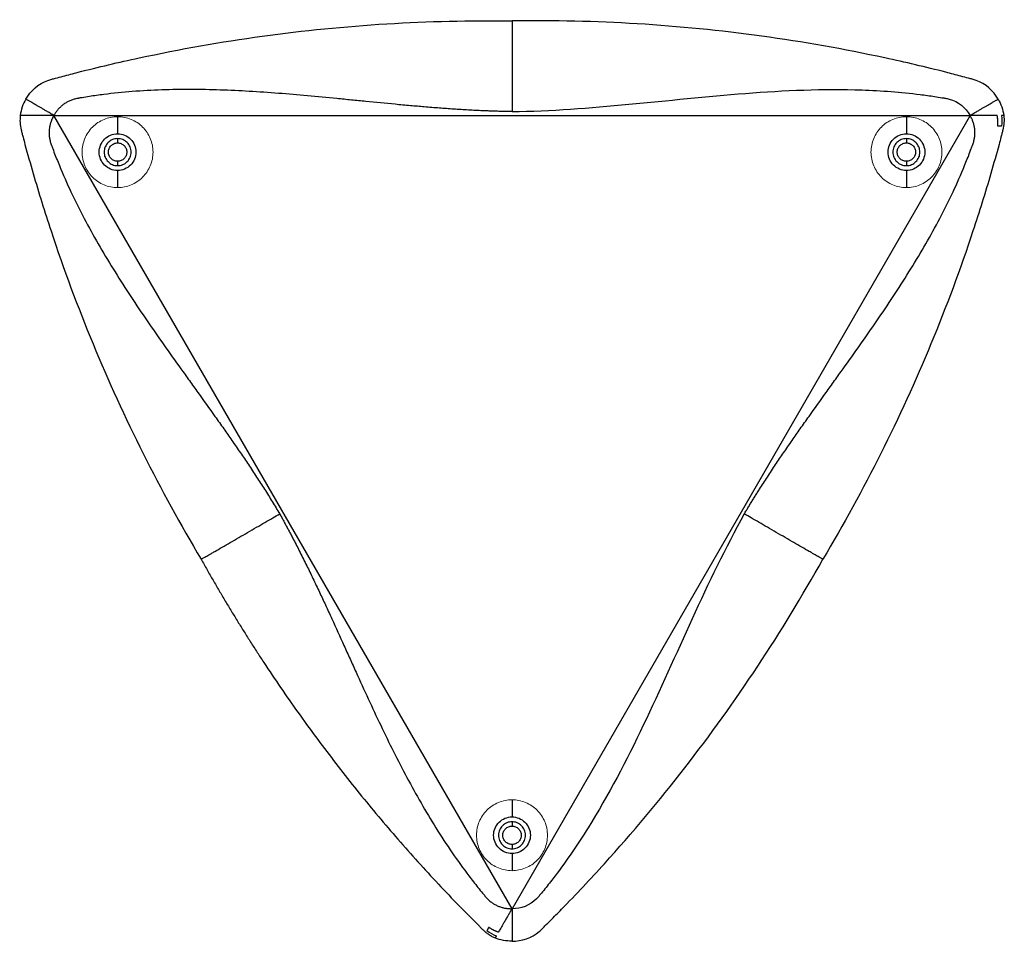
# Paper-space layout '_Bottom' of a CAD drawing. Header units: millimetres. Extents: x -284 to 172, y -348 to 79.
import ezdxf

# ---------------------------------------------------------------- set-up
doc = ezdxf.new("R2010")
doc.units = ezdxf.units.MM

psp = doc.layouts.new('_Bottom')

# ---------------------------------------------------------------- linework, layer by layer
at = {"color": 7, "linetype": 'Continuous', "lineweight": 25}
for p, q in [((-56.19, -332.84), (-268.19, 34.36)), ((-268.19, 34.36), (155.81, 34.36)), ((-238.75, 33.76), (-238.75, 25.86)), ((155.81, 34.36), (-56.19, -332.84)), ((126.36, 33.76), (126.36, 25.86)), ((-238.75, 8.86), (-238.75, 0.96)), ((126.36, 8.86), (126.36, 0.96)), ((-56.19, -282.44), (-56.19, -290.34)), ((-56.19, -307.34), (-56.19, -315.24))]:
    psp.add_line(p, q, dxfattribs=at)
for points, knots in [([(-281.18, 41.86), (-279, 45.81), (-275.23, 49.17), (-270.4, 50.75), (-269.83, 50.93), (-269.53, 51.01), (-268.66, 51.24), (-266.91, 51.72), (-262.83, 52.81), (-249.97, 56.17), (-219.42, 63.36), (-152.87, 75.09), (-94.92, 78.65), (-56.19, 78.09)], [0, 0, 0, 0, 0.0625, 0.066406, 0.066406, 0.070312, 0.070312, 0.078125, 0.09375, 0.125, 0.25, 0.5, 1, 1, 1, 1]), ([(168.8, 41.86), (166.62, 45.81), (162.84, 49.17), (158.02, 50.75), (157.44, 50.93), (157.15, 51.01), (156.28, 51.24), (154.53, 51.72), (150.44, 52.81), (137.59, 56.17), (107.04, 63.36), (40.49, 75.09), (-17.47, 78.65), (-56.19, 78.09)], [0, 0, 0, 0, 0.0625, 0.066406, 0.066406, 0.070313, 0.070313, 0.078125, 0.09375, 0.125, 0.25, 0.5, 1, 1, 1, 1]), ([(-56.19, 78.09), (-56.19, 78.09), (-56.19, 78.05), (-56.19, 77.95), (-56.19, 77.78), (-56.19, 77.62), (-56.19, 77.26), (-56.19, 76.84), (-56.19, 76.06), (-56.19, 75.13), (-56.19, 74.01), (-56.19, 72.88), (-56.19, 71.79), (-56.19, 71.14), (-56.19, 70.78)], [0, 0, 0, 0, 0.0625, 0.125, 0.125, 0.25, 0.25, 0.375, 0.5, 0.625, 0.75, 0.875, 0.9375, 1, 1, 1, 1]), ([(-56.19, 36.09), (-56.82, 36.1), (-58.07, 36.12), (-59.97, 36.16), (-61.88, 36.21), (-63.81, 36.27), (-65.77, 36.34), (-67.74, 36.41), (-71.26, 36.56), (-76.43, 36.82), (-83.13, 37.24), (-89.94, 37.72), (-96.6, 38.25), (-103.42, 38.85), (-112.43, 39.67), (-121.54, 40.57), (-130.55, 41.46), (-139.55, 42.35), (-150.79, 43.43), (-164.29, 44.58), (-177.77, 45.52), (-191.25, 46.16), (-204.73, 46.43), (-218.3, 46.23), (-231.77, 45.49), (-242.97, 44.35), (-250.7, 43.27), (-254.33, 42.69), (-256.01, 42.41), (-256.71, 42.29), (-257.26, 42.19), (-257.82, 42.08), (-258.76, 41.86), (-260.06, 41.45), (-261.54, 40.81), (-262.93, 40.03), (-264.21, 39.12), (-265.39, 38.09), (-266.27, 37.14), (-266.92, 36.33), (-267.38, 35.69), (-267.81, 35.04), (-268.06, 34.59), (-268.19, 34.36)], [0, 0, 0, 0, 0.008698, 0.017486, 0.026363, 0.035331, 0.044388, 0.053535, 0.062772, 0.093488, 0.125598, 0.1561, 0.188488, 0.218501, 0.251428, 0.314391, 0.34587, 0.37734, 0.440237, 0.503047, 0.565746, 0.628331, 0.690819, 0.753263, 0.817103, 0.878417, 0.909874, 0.925646, 0.929597, 0.933544, 0.93552, 0.937487, 0.941377, 0.948958, 0.956477, 0.963791, 0.971099, 0.9783, 0.98553, 0.989135, 0.992742, 0.996361, 1, 1, 1, 1]), ([(-56.19, 36.09), (-20.11, 36.65), (33.96, 44.31), (96.85, 47.17), (125.99, 45), (138.31, 43.27), (142.22, 42.65), (143.9, 42.36), (144.74, 42.21), (145.02, 42.16), (145.57, 42.05), (150.2, 40.97), (153.79, 38.03), (155.81, 34.36)], [0, 0, 0, 0, 0.5, 0.75, 0.875, 0.90625, 0.921875, 0.929687, 0.929687, 0.933594, 0.933594, 0.9375, 1, 1, 1, 1]), ([(-278.39, 40.25), (-278.57, 40.35), (-278.93, 40.56), (-279.5, 40.89), (-280.05, 41.2), (-280.52, 41.48), (-280.86, 41.67), (-281, 41.75), (-281.15, 41.84), (-281.18, 41.86), (-281.18, 41.86)], [0, 0, 0, 0, 0.125, 0.25, 0.375, 0.5, 0.625, 0.75, 0.75, 1, 1, 1, 1]), ([(166.01, 40.25), (166.18, 40.35), (166.55, 40.56), (167.11, 40.89), (167.66, 41.2), (168.14, 41.48), (168.48, 41.67), (168.62, 41.75), (168.77, 41.84), (168.8, 41.86), (168.8, 41.86)], [0, 0, 0, 0, 0.125, 0.25, 0.375, 0.5, 0.625, 0.75, 0.75, 1, 1, 1, 1]), ([(-283.78, 34.36), (-284.05, 32.18), (-283.94, 29.92), (-283.33, 27.38), (-283.25, 27.1), (-283.11, 26.54), (-282.88, 25.69), (-282.36, 23.73), (-280.7, 17.55), (-276.61, 2.99), (-266.95, -28.09), (-244.26, -89.09), (-219.18, -139.07), (-200.06, -171.11)], [0, 0, 0, 0, 0.03125, 0.03125, 0.035156, 0.035156, 0.039062, 0.046875, 0.0625, 0.125, 0.25, 0.5, 1, 1, 1, 1]), ([(-268.19, 34.36), (-268.34, 34.36), (-268.63, 34.36), (-269.07, 34.36), (-269.51, 34.36), (-269.95, 34.36), (-270.39, 34.36), (-270.83, 34.36), (-271.27, 34.36), (-272.13, 34.36), (-273.41, 34.36), (-275.02, 34.36), (-276.55, 34.36), (-277.91, 34.36), (-279.15, 34.36), (-280.03, 34.36), (-280.58, 34.36), (-280.85, 34.36), (-281.06, 34.36), (-281.37, 34.36), (-281.85, 34.36), (-282.41, 34.36), (-282.92, 34.36), (-283.3, 34.36), (-283.53, 34.36), (-283.66, 34.36), (-283.73, 34.36), (-283.78, 34.36), (-283.78, 34.36), (-283.78, 34.36)], [0, 0, 0, 0, 0.015533, 0.031097, 0.046689, 0.062318, 0.077999, 0.09376, 0.109615, 0.125569, 0.187281, 0.25087, 0.311694, 0.376251, 0.435815, 0.501522, 0.532791, 0.550972, 0.563991, 0.58232, 0.62643, 0.68912, 0.75148, 0.815359, 0.875404, 0.906578, 0.938026, 0.969276, 1, 1, 1, 1]), ([(-268.19, 34.36), (-268.26, 34.25), (-268.39, 34.02), (-268.58, 33.68), (-268.77, 33.33), (-268.94, 32.98), (-269.1, 32.63), (-269.26, 32.27), (-269.4, 31.91), (-269.68, 31.18), (-270.02, 30.07), (-270.33, 28.53), (-270.47, 26.97), (-270.46, 25.37), (-270.27, 23.77), (-269.98, 22.44), (-269.69, 21.51), (-269.51, 20.98), (-269.31, 20.45), (-269.07, 19.78), (-268.48, 18.19), (-267.17, 14.75), (-264.24, 7.52), (-259.62, -2.75), (-253.53, -14.78), (-246.91, -26.63), (-239.95, -38.17), (-232.65, -49.53), (-225.09, -60.74), (-217.35, -71.85), (-210.79, -81.05), (-205.52, -88.4), (-200.25, -95.75), (-194.92, -103.19), (-189.69, -110.58), (-185.77, -116.2), (-181.98, -121.69), (-178.15, -127.35), (-174.45, -132.94), (-171.37, -137.71), (-168.96, -141.51), (-167.16, -144.41), (-165.4, -147.26), (-164.26, -149.16), (-163.69, -150.11)], [0, 0, 0, 0, 0.001822, 0.003638, 0.00545, 0.007257, 0.009062, 0.010865, 0.012668, 0.014471, 0.021698, 0.028902, 0.036207, 0.043524, 0.051041, 0.058624, 0.062514, 0.064481, 0.066457, 0.070402, 0.074355, 0.090127, 0.121584, 0.182896, 0.246738, 0.309182, 0.37167, 0.434254, 0.496954, 0.559763, 0.62266, 0.65413, 0.685609, 0.748572, 0.781497, 0.811513, 0.843897, 0.874402, 0.90651, 0.937228, 0.953333, 0.969163, 0.984718, 1, 1, 1, 1]), ([(51.31, -150.11), (51.63, -149.57), (52.28, -148.49), (53.26, -146.87), (54.26, -145.24), (55.28, -143.6), (56.31, -141.94), (57.36, -140.27), (59.25, -137.29), (62.06, -132.94), (65.77, -127.35), (69.6, -121.69), (73.38, -116.2), (77.31, -110.58), (82.53, -103.19), (87.86, -95.75), (93.14, -88.4), (98.41, -81.05), (104.96, -71.85), (112.71, -60.74), (120.27, -49.53), (127.56, -38.17), (134.53, -26.63), (141.14, -14.79), (147.23, -2.75), (151.85, 7.52), (154.78, 14.75), (156.09, 18.19), (156.69, 19.78), (156.93, 20.45), (157.13, 20.98), (157.31, 21.51), (157.59, 22.44), (157.89, 23.77), (158.07, 25.37), (158.09, 26.97), (157.94, 28.53), (157.64, 30.07), (157.26, 31.31), (156.88, 32.28), (156.56, 32.99), (156.2, 33.68), (155.94, 34.13), (155.81, 34.36)], [0, 0, 0, 0, 0.008698, 0.017486, 0.026363, 0.035331, 0.044388, 0.053535, 0.062772, 0.093488, 0.125598, 0.1561, 0.188488, 0.218501, 0.251428, 0.314391, 0.34587, 0.37734, 0.440237, 0.503047, 0.565746, 0.628331, 0.690819, 0.753263, 0.817103, 0.878417, 0.909874, 0.925646, 0.929597, 0.933544, 0.93552, 0.937487, 0.941377, 0.948958, 0.956477, 0.963791, 0.971099, 0.9783, 0.98553, 0.989135, 0.992742, 0.996361, 1, 1, 1, 1]), ([(171.4, 34.36), (171.67, 32.18), (171.56, 29.92), (170.95, 27.38), (170.87, 27.1), (170.72, 26.54), (170.5, 25.69), (169.98, 23.73), (168.32, 17.55), (164.23, 2.99), (154.56, -28.09), (131.88, -89.09), (106.8, -139.07), (87.68, -171.11)], [0, 0, 0, 0, 0.03125, 0.03125, 0.035156, 0.035156, 0.039062, 0.046875, 0.0625, 0.125, 0.25, 0.5, 1, 1, 1, 1]), ([(168.37, 34.36), (168.31, 34.36), (168.21, 34.36), (167.99, 34.36), (167.73, 34.36), (167.13, 34.36), (166.16, 34.36), (164.74, 34.36), (163.14, 34.36), (161.43, 34.36), (159.96, 34.36), (158.85, 34.36), (158.09, 34.36), (157.33, 34.36), (156.57, 34.36), (156.06, 34.36), (155.81, 34.36)], [0, 0, 0, 0, 0.026141, 0.041893, 0.084263, 0.12504, 0.249418, 0.378881, 0.499221, 0.62645, 0.74935, 0.800262, 0.850649, 0.900618, 0.950373, 1, 1, 1, 1]), ([(168.64, 29.36), (168.65, 29.5), (168.68, 29.78), (168.7, 30.21), (168.71, 30.63), (168.71, 31.05), (168.7, 31.47), (168.68, 31.89), (168.65, 32.31), (168.62, 32.72), (168.57, 33.14), (168.51, 33.55), (168.45, 33.95), (168.39, 34.22), (168.37, 34.36)], [0, 0, 0, 0, 0.085039, 0.169702, 0.254013, 0.33799, 0.421654, 0.505022, 0.588114, 0.670947, 0.753536, 0.835898, 0.918048, 1, 1, 1, 1]), ([(171.4, 34.36), (171.4, 34.36), (171.4, 34.36), (171.39, 34.36), (171.37, 34.36), (171.33, 34.36), (171.26, 34.36), (171.15, 34.36), (171, 34.36), (170.83, 34.36), (170.62, 34.36), (170.45, 34.36), (170.36, 34.36)], [0, 0, 0, 0, 0.062537, 0.125287, 0.188059, 0.250593, 0.374369, 0.499998, 0.622641, 0.749398, 0.871345, 1, 1, 1, 1]), ([(170.42, 29.36), (170.37, 29.36), (170.27, 29.36), (170.1, 29.36), (169.89, 29.36), (169.66, 29.36), (169.42, 29.36), (169.18, 29.36), (168.92, 29.36), (168.73, 29.36), (168.64, 29.36)], [0, 0, 0, 0, 0.104859, 0.224628, 0.356962, 0.498942, 0.628187, 0.749798, 0.876621, 1, 1, 1, 1]), ([(-238.75, 8.86), (-239.86, 8.86), (-240.97, 9.08), (-243.03, 9.93), (-243.97, 10.56), (-245.54, 12.13), (-246.17, 13.08), (-247.03, 15.13), (-247.25, 16.25), (-247.25, 18.47), (-247.03, 19.58), (-246.17, 21.64), (-245.54, 22.58), (-243.97, 24.16), (-243.03, 24.79), (-240.97, 25.64), (-239.86, 25.86), (-238.75, 25.86)], [0, 0, 0, 0, 0.125, 0.125, 0.25, 0.25, 0.375, 0.375, 0.5, 0.5, 0.625, 0.625, 0.75, 0.75, 0.875, 0.875, 1, 1, 1, 1]), ([(-238.75, 23.61), (-239.57, 23.61), (-240.38, 23.45), (-241.89, 22.82), (-242.59, 22.36), (-243.74, 21.2), (-244.21, 20.51), (-244.83, 18.99), (-245, 18.18), (-245, 16.54), (-244.83, 15.72), (-244.21, 14.21), (-243.74, 13.52), (-242.59, 12.36), (-241.89, 11.9), (-240.38, 11.27), (-239.57, 11.11), (-238.75, 11.11)], [0, 0, 0, 0, 0.125, 0.125, 0.25, 0.25, 0.375, 0.375, 0.5, 0.5, 0.625, 0.625, 0.75, 0.75, 0.875, 0.875, 1, 1, 1, 1]), ([(-238.75, 25.86), (-237.63, 25.86), (-236.52, 25.64), (-234.47, 24.79), (-233.52, 24.16), (-231.95, 22.58), (-231.32, 21.64), (-230.47, 19.58), (-230.25, 18.47), (-230.25, 16.25), (-230.47, 15.13), (-231.32, 13.08), (-231.95, 12.13), (-233.52, 10.56), (-234.47, 9.93), (-236.52, 9.08), (-237.63, 8.86), (-238.75, 8.86)], [0, 0, 0, 0, 0.125, 0.125, 0.25, 0.25, 0.375, 0.375, 0.5, 0.5, 0.625, 0.625, 0.75, 0.75, 0.875, 0.875, 1, 1, 1, 1]), ([(-238.75, 23.61), (-238.75, 23.61), (-238.75, 23.56), (-238.75, 23.36), (-238.75, 23.21), (-238.75, 22.84), (-238.75, 22.62), (-238.75, 22.13), (-238.75, 21.87), (-238.75, 21.61)], [0, 0, 0, 0, 0.25, 0.25, 0.5, 0.5, 0.75, 0.75, 1, 1, 1, 1]), ([(-238.75, 11.11), (-237.93, 11.11), (-237.11, 11.27), (-235.6, 11.9), (-234.91, 12.36), (-233.75, 13.52), (-233.29, 14.21), (-232.66, 15.72), (-232.5, 16.54), (-232.5, 18.18), (-232.66, 18.99), (-233.29, 20.51), (-233.75, 21.2), (-234.91, 22.36), (-235.6, 22.82), (-237.11, 23.45), (-237.93, 23.61), (-238.75, 23.61)], [0, 0, 0, 0, 0.125, 0.125, 0.25, 0.25, 0.375, 0.375, 0.5, 0.5, 0.625, 0.625, 0.75, 0.75, 0.875, 0.875, 1, 1, 1, 1]), ([(126.36, 8.86), (125.25, 8.86), (124.14, 9.08), (122.08, 9.93), (121.14, 10.56), (119.57, 12.13), (118.94, 13.08), (118.08, 15.13), (117.86, 16.25), (117.86, 18.47), (118.08, 19.58), (118.94, 21.64), (119.57, 22.58), (121.14, 24.16), (122.08, 24.79), (124.14, 25.64), (125.25, 25.86), (126.36, 25.86)], [0, 0, 0, 0, 0.125, 0.125, 0.25, 0.25, 0.375, 0.375, 0.5, 0.5, 0.625, 0.625, 0.75, 0.75, 0.875, 0.875, 1, 1, 1, 1]), ([(126.36, 23.61), (125.55, 23.61), (124.73, 23.45), (123.22, 22.82), (122.52, 22.36), (121.37, 21.2), (120.9, 20.51), (120.28, 18.99), (120.11, 18.18), (120.11, 16.54), (120.28, 15.72), (120.9, 14.21), (121.37, 13.52), (122.52, 12.36), (123.22, 11.9), (124.73, 11.27), (125.55, 11.11), (126.36, 11.11)], [0, 0, 0, 0, 0.125, 0.125, 0.25, 0.25, 0.375, 0.375, 0.5, 0.5, 0.625, 0.625, 0.75, 0.75, 0.875, 0.875, 1, 1, 1, 1]), ([(126.36, 25.86), (127.48, 25.86), (128.59, 25.64), (130.64, 24.79), (131.59, 24.16), (133.16, 22.58), (133.79, 21.64), (134.64, 19.58), (134.86, 18.47), (134.86, 16.25), (134.64, 15.13), (133.79, 13.08), (133.16, 12.13), (131.59, 10.56), (130.64, 9.93), (128.59, 9.08), (127.48, 8.86), (126.36, 8.86)], [0, 0, 0, 0, 0.125, 0.125, 0.25, 0.25, 0.375, 0.375, 0.5, 0.5, 0.625, 0.625, 0.75, 0.75, 0.875, 0.875, 1, 1, 1, 1]), ([(126.36, 23.61), (126.36, 23.61), (126.36, 23.56), (126.36, 23.36), (126.36, 23.21), (126.36, 22.84), (126.36, 22.62), (126.36, 22.13), (126.36, 21.87), (126.36, 21.61)], [0, 0, 0, 0, 0.25, 0.25, 0.5, 0.5, 0.75, 0.75, 1, 1, 1, 1]), ([(126.36, 11.11), (127.18, 11.11), (128, 11.27), (129.51, 11.9), (130.2, 12.36), (131.36, 13.52), (131.82, 14.21), (132.45, 15.72), (132.61, 16.54), (132.61, 18.18), (132.45, 18.99), (131.82, 20.51), (131.36, 21.2), (130.2, 22.36), (129.51, 22.82), (128, 23.45), (127.18, 23.61), (126.36, 23.61)], [0, 0, 0, 0, 0.125, 0.125, 0.25, 0.25, 0.375, 0.375, 0.5, 0.5, 0.625, 0.625, 0.75, 0.75, 0.875, 0.875, 1, 1, 1, 1]), ([(-238.75, 13.11), (-239.3, 13.11), (-239.86, 13.22), (-240.89, 13.64), (-241.36, 13.96), (-242.15, 14.75), (-242.46, 15.22), (-242.89, 16.25), (-243, 16.8), (-243, 17.91), (-242.89, 18.47), (-242.46, 19.5), (-242.15, 19.97), (-241.36, 20.76), (-240.89, 21.07), (-239.86, 21.5), (-239.3, 21.61), (-238.75, 21.61)], [0, 0, 0, 0, 0.125, 0.125, 0.25, 0.25, 0.375, 0.375, 0.5, 0.5, 0.625, 0.625, 0.75, 0.75, 0.875, 0.875, 1, 1, 1, 1]), ([(-238.75, 21.61), (-238.19, 21.61), (-237.63, 21.5), (-236.61, 21.07), (-236.14, 20.76), (-235.35, 19.97), (-235.03, 19.5), (-234.61, 18.47), (-234.5, 17.91), (-234.5, 16.8), (-234.61, 16.25), (-235.03, 15.22), (-235.35, 14.75), (-236.14, 13.96), (-236.61, 13.64), (-237.63, 13.22), (-238.19, 13.11), (-238.75, 13.11)], [0, 0, 0, 0, 0.125, 0.125, 0.25, 0.25, 0.375, 0.375, 0.5, 0.5, 0.625, 0.625, 0.75, 0.75, 0.875, 0.875, 1, 1, 1, 1]), ([(126.36, 13.11), (125.81, 13.11), (125.25, 13.22), (124.22, 13.64), (123.75, 13.96), (122.96, 14.75), (122.65, 15.22), (122.22, 16.25), (122.11, 16.8), (122.11, 17.91), (122.22, 18.47), (122.65, 19.5), (122.96, 19.97), (123.75, 20.76), (124.22, 21.07), (125.25, 21.5), (125.81, 21.61), (126.36, 21.61)], [0, 0, 0, 0, 0.125, 0.125, 0.25, 0.25, 0.375, 0.375, 0.5, 0.5, 0.625, 0.625, 0.75, 0.75, 0.875, 0.875, 1, 1, 1, 1]), ([(126.36, 21.61), (126.92, 21.61), (127.48, 21.5), (128.5, 21.07), (128.98, 20.76), (129.76, 19.97), (130.08, 19.5), (130.5, 18.47), (130.61, 17.91), (130.61, 16.8), (130.5, 16.25), (130.08, 15.22), (129.76, 14.75), (128.98, 13.96), (128.5, 13.64), (127.48, 13.22), (126.92, 13.11), (126.36, 13.11)], [0, 0, 0, 0, 0.125, 0.125, 0.25, 0.25, 0.375, 0.375, 0.5, 0.5, 0.625, 0.625, 0.75, 0.75, 0.875, 0.875, 1, 1, 1, 1]), ([(-238.75, 13.11), (-238.75, 12.85), (-238.75, 12.58), (-238.75, 12.1), (-238.75, 11.88), (-238.75, 11.51), (-238.75, 11.36), (-238.75, 11.16), (-238.75, 11.11), (-238.75, 11.11)], [0, 0, 0, 0, 0.25, 0.25, 0.5, 0.5, 0.75, 0.75, 1, 1, 1, 1]), ([(126.36, 13.11), (126.36, 12.85), (126.36, 12.58), (126.36, 12.1), (126.36, 11.88), (126.36, 11.51), (126.36, 11.36), (126.36, 11.16), (126.36, 11.11), (126.36, 11.11)], [0, 0, 0, 0, 0.25, 0.25, 0.5, 0.5, 0.75, 0.75, 1, 1, 1, 1]), ([(-163.69, -150.11), (-163.39, -150.65), (-162.78, -151.75), (-161.87, -153.41), (-160.95, -155.09), (-160.04, -156.8), (-159.12, -158.52), (-158.2, -160.27), (-156.57, -163.39), (-154.21, -168), (-151.22, -174.01), (-148.23, -180.15), (-145.36, -186.18), (-142.46, -192.39), (-138.68, -200.6), (-134.89, -208.94), (-131.17, -217.19), (-127.44, -225.43), (-122.74, -235.7), (-117, -247.96), (-111.07, -260.11), (-104.88, -272.11), (-98.37, -283.91), (-91.42, -295.57), (-84.04, -306.86), (-77.46, -315.99), (-72.66, -322.14), (-70.34, -325), (-69.25, -326.31), (-68.8, -326.85), (-68.44, -327.29), (-68.07, -327.71), (-67.41, -328.42), (-66.4, -329.35), (-65.1, -330.31), (-63.73, -331.12), (-62.3, -331.77), (-60.82, -332.28), (-59.56, -332.57), (-58.53, -332.72), (-57.76, -332.8), (-56.98, -332.84), (-56.45, -332.84), (-56.19, -332.84)], [0, 0, 0, 0, 0.008698, 0.017486, 0.026363, 0.035331, 0.044388, 0.053535, 0.062772, 0.093488, 0.125598, 0.1561, 0.188488, 0.218501, 0.251428, 0.314391, 0.34587, 0.37734, 0.440237, 0.503047, 0.565746, 0.628331, 0.690819, 0.753263, 0.817103, 0.878417, 0.909874, 0.925646, 0.929597, 0.933544, 0.93552, 0.937487, 0.941377, 0.948958, 0.956477, 0.963791, 0.971099, 0.9783, 0.98553, 0.989135, 0.992742, 0.996361, 1, 1, 1, 1]), ([(51.31, -150.11), (33.75, -181.63), (13.35, -232.29), (-15.62, -288.19), (-32.07, -312.33), (-39.72, -322.14), (-42.22, -325.22), (-43.31, -326.53), (-43.86, -327.18), (-44.04, -327.4), (-44.41, -327.82), (-47.66, -331.29), (-52.01, -332.93), (-56.19, -332.84)], [0, 0, 0, 0, 0.5, 0.75, 0.875, 0.90625, 0.921875, 0.929687, 0.929687, 0.933594, 0.933594, 0.9375, 1, 1, 1, 1]), ([(-200.06, -171.11), (-200.06, -171.11), (-200.03, -171.08), (-199.94, -171.04), (-199.79, -170.95), (-199.66, -170.87), (-199.35, -170.69), (-198.99, -170.48), (-198.31, -170.09), (-197.5, -169.62), (-196.53, -169.07), (-195.55, -168.5), (-194.6, -167.95), (-194.05, -167.63), (-193.73, -167.45)], [0, 0, 0, 0, 0.0625, 0.125, 0.125, 0.25, 0.25, 0.375, 0.5, 0.625, 0.75, 0.875, 0.9375, 1, 1, 1, 1]), ([(87.68, -171.11), (87.68, -171.11), (87.64, -171.08), (87.56, -171.04), (87.41, -170.95), (87.28, -170.87), (86.96, -170.69), (86.6, -170.48), (85.93, -170.09), (85.12, -169.62), (84.15, -169.07), (83.17, -168.5), (82.22, -167.95), (81.66, -167.63), (81.35, -167.45)], [0, 0, 0, 0, 0.0625, 0.125, 0.125, 0.25, 0.25, 0.375, 0.5, 0.625, 0.75, 0.875, 0.9375, 1, 1, 1, 1]), ([(-200.06, -171.11), (-199.61, -171.92), (-198.7, -173.54), (-197.32, -175.98), (-195.94, -178.41), (-194.55, -180.83), (-193.14, -183.25), (-191.73, -185.66), (-190.31, -188.06), (-188.89, -190.46), (-187.45, -192.86), (-186.01, -195.25), (-184.55, -197.64), (-183.09, -200.02), (-181.62, -202.39), (-180.14, -204.76), (-178.65, -207.12), (-177.15, -209.48), (-175.65, -211.83), (-174.13, -214.18), (-172.61, -216.52), (-169.04, -221.97), (-163.34, -230.46), (-155.36, -241.9), (-147.17, -253.19), (-135.99, -268.04), (-121.5, -286.21), (-106.37, -303.84), (-93.87, -317.61), (-85.91, -326.08), (-79.44, -332.77), (-75.77, -336.5), (-73.31, -338.97), (-72.08, -340.2), (-70.98, -341.29), (-70.16, -342.1), (-69.33, -342.92), (-68.32, -343.8), (-67.17, -344.63), (-66.22, -345.22), (-65.49, -345.63), (-64.75, -346.01), (-64.24, -346.23), (-63.99, -346.34)], [0, 0, 0, 0, 0.012537, 0.025072, 0.037606, 0.050138, 0.062669, 0.075199, 0.087728, 0.100256, 0.112783, 0.12531, 0.137836, 0.150362, 0.162889, 0.175415, 0.187942, 0.20047, 0.212998, 0.225527, 0.238057, 0.250588, 0.313142, 0.375669, 0.438191, 0.500729, 0.625757, 0.750771, 0.813322, 0.875874, 0.907169, 0.938465, 0.946291, 0.954118, 0.961841, 0.967058, 0.96977, 0.977438, 0.98508, 0.988813, 0.992539, 0.996265, 1, 1, 1, 1]), ([(-56.19, -347.84), (-51.68, -347.93), (-46.88, -346.34), (-43.1, -342.95), (-42.66, -342.54), (-42.45, -342.32), (-41.8, -341.68), (-40.52, -340.41), (-37.53, -337.42), (-28.2, -327.96), (-6.69, -305.1), (36.74, -253.33), (68.8, -204.92), (87.68, -171.11)], [0, 0, 0, 0, 0.0625, 0.066406, 0.066406, 0.070313, 0.070313, 0.078125, 0.09375, 0.125, 0.25, 0.5, 1, 1, 1, 1]), ([(-56.19, -307.34), (-57.3, -307.34), (-58.42, -307.12), (-60.47, -306.26), (-61.42, -305.63), (-62.99, -304.06), (-63.62, -303.12), (-64.47, -301.06), (-64.69, -299.95), (-64.69, -297.72), (-64.47, -296.61), (-63.62, -294.56), (-62.99, -293.61), (-61.42, -292.04), (-60.47, -291.41), (-58.42, -290.56), (-57.3, -290.34), (-56.19, -290.34)], [0, 0, 0, 0, 0.125, 0.125, 0.25, 0.25, 0.375, 0.375, 0.5, 0.5, 0.625, 0.625, 0.75, 0.75, 0.875, 0.875, 1, 1, 1, 1]), ([(-56.19, -290.34), (-55.08, -290.34), (-53.97, -290.56), (-51.91, -291.41), (-50.97, -292.04), (-49.39, -293.61), (-48.76, -294.56), (-47.91, -296.61), (-47.69, -297.72), (-47.69, -299.95), (-47.91, -301.06), (-48.76, -303.12), (-49.39, -304.06), (-50.97, -305.63), (-51.91, -306.26), (-53.97, -307.12), (-55.08, -307.34), (-56.19, -307.34)], [0, 0, 0, 0, 0.125, 0.125, 0.25, 0.25, 0.375, 0.375, 0.5, 0.5, 0.625, 0.625, 0.75, 0.75, 0.875, 0.875, 1, 1, 1, 1]), ([(-56.19, -292.59), (-57.01, -292.59), (-57.83, -292.75), (-59.34, -293.38), (-60.03, -293.84), (-61.19, -295), (-61.65, -295.69), (-62.28, -297.2), (-62.44, -298.02), (-62.44, -299.65), (-62.28, -300.47), (-61.65, -301.98), (-61.19, -302.68), (-60.03, -303.83), (-59.34, -304.3), (-57.83, -304.92), (-57.01, -305.09), (-56.19, -305.09)], [0, 0, 0, 0, 0.125, 0.125, 0.25, 0.25, 0.375, 0.375, 0.5, 0.5, 0.625, 0.625, 0.75, 0.75, 0.875, 0.875, 1, 1, 1, 1]), ([(-56.19, -303.09), (-56.75, -303.09), (-57.3, -302.98), (-58.33, -302.55), (-58.8, -302.23), (-59.59, -301.45), (-59.91, -300.98), (-60.33, -299.95), (-60.44, -299.39), (-60.44, -298.28), (-60.33, -297.72), (-59.91, -296.7), (-59.59, -296.22), (-58.8, -295.44), (-58.33, -295.12), (-57.3, -294.7), (-56.75, -294.59), (-56.19, -294.59)], [0, 0, 0, 0, 0.125, 0.125, 0.25, 0.25, 0.375, 0.375, 0.5, 0.5, 0.625, 0.625, 0.75, 0.75, 0.875, 0.875, 1, 1, 1, 1]), ([(-56.19, -292.59), (-56.19, -292.59), (-56.19, -292.64), (-56.19, -292.84), (-56.19, -292.99), (-56.19, -293.36), (-56.19, -293.58), (-56.19, -294.06), (-56.19, -294.32), (-56.19, -294.59)], [0, 0, 0, 0, 0.25, 0.25, 0.5, 0.5, 0.75, 0.75, 1, 1, 1, 1]), ([(-56.19, -305.09), (-55.37, -305.09), (-54.56, -304.92), (-53.04, -304.3), (-52.35, -303.83), (-51.19, -302.68), (-50.73, -301.98), (-50.1, -300.47), (-49.94, -299.65), (-49.94, -298.02), (-50.1, -297.2), (-50.73, -295.69), (-51.19, -295), (-52.35, -293.84), (-53.04, -293.38), (-54.56, -292.75), (-55.37, -292.59), (-56.19, -292.59)], [0, 0, 0, 0, 0.125, 0.125, 0.25, 0.25, 0.375, 0.375, 0.5, 0.5, 0.625, 0.625, 0.75, 0.75, 0.875, 0.875, 1, 1, 1, 1]), ([(-56.19, -294.59), (-55.64, -294.59), (-55.08, -294.7), (-54.05, -295.12), (-53.58, -295.44), (-52.79, -296.22), (-52.48, -296.7), (-52.05, -297.72), (-51.94, -298.28), (-51.94, -299.39), (-52.05, -299.95), (-52.48, -300.98), (-52.79, -301.45), (-53.58, -302.23), (-54.05, -302.55), (-55.08, -302.98), (-55.64, -303.09), (-56.19, -303.09)], [0, 0, 0, 0, 0.125, 0.125, 0.25, 0.25, 0.375, 0.375, 0.5, 0.5, 0.625, 0.625, 0.75, 0.75, 0.875, 0.875, 1, 1, 1, 1]), ([(-56.19, -303.09), (-56.19, -303.35), (-56.19, -303.61), (-56.19, -304.09), (-56.19, -304.32), (-56.19, -304.69), (-56.19, -304.83), (-56.19, -305.03), (-56.19, -305.09), (-56.19, -305.09)], [0, 0, 0, 0, 0.25, 0.25, 0.5, 0.5, 0.75, 0.75, 1, 1, 1, 1]), ([(-56.19, -332.84), (-56.26, -332.96), (-56.4, -333.2), (-56.61, -333.56), (-56.82, -333.93), (-57.03, -334.29), (-57.24, -334.65), (-57.45, -335.02), (-57.66, -335.38), (-57.87, -335.75), (-58.32, -336.52), (-58.99, -337.69), (-59.85, -339.17), (-60.65, -340.56), (-61.37, -341.8), (-61.85, -342.64), (-62.15, -343.16), (-62.28, -343.39), (-62.39, -343.57), (-62.44, -343.66), (-62.47, -343.71)], [0, 0, 0, 0, 0.027408, 0.054857, 0.082345, 0.109881, 0.137493, 0.16522, 0.193094, 0.221126, 0.249328, 0.372343, 0.499688, 0.620322, 0.750113, 0.874698, 0.915552, 0.958012, 0.973814, 1, 1, 1, 1]), ([(-66.94, -341.45), (-66.97, -341.5), (-67.03, -341.6), (-67.12, -341.76), (-67.22, -341.93), (-67.33, -342.13), (-67.46, -342.35), (-67.59, -342.59), (-67.72, -342.81), (-67.79, -342.93), (-67.83, -342.99)], [0, 0, 0, 0, 0.073701, 0.156776, 0.250332, 0.371401, 0.500025, 0.681152, 0.849567, 1, 1, 1, 1]), ([(-62.47, -343.71), (-62.6, -343.67), (-62.86, -343.58), (-63.25, -343.43), (-63.63, -343.28), (-64.01, -343.11), (-64.39, -342.94), (-64.76, -342.75), (-65.14, -342.56), (-65.5, -342.36), (-65.87, -342.14), (-66.23, -341.92), (-66.59, -341.69), (-66.82, -341.53), (-66.94, -341.45)], [0, 0, 0, 0, 0.081952, 0.164102, 0.246464, 0.329053, 0.411886, 0.494978, 0.578346, 0.66201, 0.745987, 0.830298, 0.914961, 1, 1, 1, 1]), ([(-63.47, -345.44), (-63.49, -345.48), (-63.54, -345.56), (-63.59, -345.66), (-63.65, -345.75), (-63.72, -345.87), (-63.79, -345.99), (-63.86, -346.12), (-63.92, -346.22), (-63.96, -346.29), (-63.98, -346.33), (-63.99, -346.34), (-63.99, -346.34)], [0, 0, 0, 0, 0.06499, 0.128657, 0.190628, 0.250611, 0.377362, 0.500012, 0.625634, 0.749417, 0.874714, 1, 1, 1, 1]), ([(-56.19, -344.61), (-56.19, -344.82), (-56.19, -345.24), (-56.19, -345.89), (-56.19, -346.52), (-56.19, -347.07), (-56.19, -347.47), (-56.19, -347.63), (-56.19, -347.8), (-56.19, -347.84), (-56.19, -347.84)], [0, 0, 0, 0, 0.125, 0.25, 0.375, 0.5, 0.625, 0.75, 0.75, 1, 1, 1, 1])]:
    psp.add_open_spline(points, degree=3, knots=knots, dxfattribs=at)
for points in [[(-56.19, 70.78), (-56.19, 68.31), (-56.19, 62.87), (-56.19, 53.2), (-56.19, 43.73), (-56.19, 38.48), (-56.19, 36.09)], [(-281.18, 41.86), (-282.56, 39.58), (-283.46, 37.03), (-283.78, 34.36)], [(168.8, 41.86), (170.17, 39.58), (171.07, 37.03), (171.4, 34.36)], [(-268.19, 34.36), (-268.85, 34.74), (-270.02, 35.41), (-271.55, 36.29), (-272.92, 37.09), (-274.19, 37.82), (-275.36, 38.49), (-276.45, 39.12), (-277.46, 39.71), (-278.09, 40.07), (-278.39, 40.25)], [(155.81, 34.36), (156.46, 34.74), (157.63, 35.41), (159.16, 36.29), (160.54, 37.09), (161.8, 37.82), (162.97, 38.49), (164.06, 39.12), (165.08, 39.71), (165.71, 40.07), (166.01, 40.25)], [(170.36, 34.36), (170.6, 32.73), (170.63, 31.05), (170.42, 29.36)], [(-193.73, -167.45), (-191.6, -166.22), (-186.88, -163.5), (-178.51, -158.66), (-170.31, -153.92), (-165.76, -151.3), (-163.69, -150.11)], [(81.35, -167.45), (79.21, -166.22), (74.5, -163.5), (66.12, -158.66), (57.92, -153.92), (53.37, -151.3), (51.31, -150.11)], [(-56.19, -332.84), (-56.19, -333.59), (-56.19, -334.94), (-56.19, -336.71), (-56.19, -338.3), (-56.19, -339.76), (-56.19, -341.11), (-56.19, -342.37), (-56.19, -343.54), (-56.19, -344.27), (-56.19, -344.61)], [(-67.83, -342.99), (-66.47, -344.02), (-65, -344.83), (-63.47, -345.44)], [(-56.19, -347.84), (-58.85, -347.89), (-61.51, -347.39), (-63.99, -346.34)]]:
    psp.add_open_spline(points, degree=3, dxfattribs=at)
at = {"color": 142, "linetype": 'Continuous', "lineweight": 18, "true_color": 0x0080c0}
for points, knots in [([(-238.75, 33.76), (-239.82, 33.76), (-240.89, 33.65), (-243, 33.23), (-244.03, 32.92), (-246.01, 32.1), (-246.97, 31.59), (-248.75, 30.4), (-249.58, 29.71), (-251.1, 28.2), (-251.79, 27.36), (-252.98, 25.58), (-253.49, 24.63), (-254.31, 22.64), (-254.62, 21.61), (-255.04, 19.51), (-255.15, 18.43), (-255.15, 16.29), (-255.04, 15.21), (-254.62, 13.11), (-254.31, 12.07), (-253.49, 10.09), (-252.98, 9.14), (-251.79, 7.35), (-251.1, 6.52), (-249.58, 5), (-248.75, 4.32), (-246.97, 3.13), (-246.01, 2.62), (-244.03, 1.8), (-243, 1.48), (-240.89, 1.06), (-239.82, 0.96), (-238.75, 0.96)], [0, 0, 0, 0, 0.0625, 0.0625, 0.125, 0.125, 0.1875, 0.1875, 0.25, 0.25, 0.3125, 0.3125, 0.375, 0.375, 0.4375, 0.4375, 0.5, 0.5, 0.5625, 0.5625, 0.625, 0.625, 0.6875, 0.6875, 0.75, 0.75, 0.8125, 0.8125, 0.875, 0.875, 0.9375, 0.9375, 1, 1, 1, 1]), ([(-238.75, 0.96), (-237.67, 0.96), (-236.6, 1.06), (-234.49, 1.48), (-233.46, 1.8), (-231.48, 2.62), (-230.53, 3.13), (-228.74, 4.32), (-227.91, 5), (-226.39, 6.52), (-225.71, 7.35), (-224.51, 9.14), (-224.01, 10.09), (-223.18, 12.07), (-222.87, 13.11), (-222.45, 15.21), (-222.35, 16.29), (-222.35, 18.43), (-222.45, 19.51), (-222.87, 21.61), (-223.18, 22.64), (-224.01, 24.63), (-224.51, 25.58), (-225.71, 27.36), (-226.39, 28.2), (-227.91, 29.71), (-228.74, 30.4), (-230.53, 31.59), (-231.48, 32.1), (-233.46, 32.92), (-234.49, 33.23), (-236.6, 33.65), (-237.67, 33.76), (-238.75, 33.76)], [0, 0, 0, 0, 0.0625, 0.0625, 0.125, 0.125, 0.1875, 0.1875, 0.25, 0.25, 0.3125, 0.3125, 0.375, 0.375, 0.4375, 0.4375, 0.5, 0.5, 0.5625, 0.5625, 0.625, 0.625, 0.6875, 0.6875, 0.75, 0.75, 0.8125, 0.8125, 0.875, 0.875, 0.9375, 0.9375, 1, 1, 1, 1]), ([(126.36, 33.76), (125.29, 33.76), (124.22, 33.65), (122.11, 33.23), (121.08, 32.92), (119.1, 32.1), (118.14, 31.59), (116.36, 30.4), (115.53, 29.71), (114.01, 28.2), (113.32, 27.36), (112.13, 25.58), (111.62, 24.63), (110.8, 22.64), (110.49, 21.61), (110.07, 19.51), (109.96, 18.43), (109.96, 16.29), (110.07, 15.21), (110.49, 13.11), (110.8, 12.07), (111.62, 10.09), (112.13, 9.14), (113.32, 7.35), (114.01, 6.52), (115.53, 5), (116.36, 4.32), (118.14, 3.13), (119.1, 2.62), (121.08, 1.8), (122.11, 1.48), (124.22, 1.06), (125.29, 0.96), (126.36, 0.96)], [0, 0, 0, 0, 0.0625, 0.0625, 0.125, 0.125, 0.1875, 0.1875, 0.25, 0.25, 0.3125, 0.3125, 0.375, 0.375, 0.4375, 0.4375, 0.5, 0.5, 0.5625, 0.5625, 0.625, 0.625, 0.6875, 0.6875, 0.75, 0.75, 0.8125, 0.8125, 0.875, 0.875, 0.9375, 0.9375, 1, 1, 1, 1]), ([(126.36, 0.96), (127.44, 0.96), (128.51, 1.06), (130.62, 1.48), (131.65, 1.8), (133.63, 2.62), (134.58, 3.13), (136.37, 4.32), (137.2, 5), (138.72, 6.52), (139.4, 7.35), (140.6, 9.14), (141.1, 10.09), (141.93, 12.07), (142.24, 13.11), (142.66, 15.21), (142.76, 16.29), (142.76, 18.43), (142.66, 19.51), (142.24, 21.61), (141.93, 22.64), (141.1, 24.63), (140.6, 25.58), (139.4, 27.36), (138.72, 28.2), (137.2, 29.71), (136.37, 30.4), (134.58, 31.59), (133.63, 32.1), (131.65, 32.92), (130.62, 33.23), (128.51, 33.65), (127.44, 33.76), (126.36, 33.76)], [0, 0, 0, 0, 0.0625, 0.0625, 0.125, 0.125, 0.1875, 0.1875, 0.25, 0.25, 0.3125, 0.3125, 0.375, 0.375, 0.4375, 0.4375, 0.5, 0.5, 0.5625, 0.5625, 0.625, 0.625, 0.6875, 0.6875, 0.75, 0.75, 0.8125, 0.8125, 0.875, 0.875, 0.9375, 0.9375, 1, 1, 1, 1]), ([(-238.75, 23.61), (-239.57, 23.61), (-240.38, 23.45), (-241.89, 22.82), (-242.59, 22.36), (-243.74, 21.2), (-244.21, 20.51), (-244.83, 18.99), (-245, 18.18), (-245, 16.54), (-244.83, 15.72), (-244.21, 14.21), (-243.74, 13.52), (-242.59, 12.36), (-241.89, 11.9), (-240.38, 11.27), (-239.57, 11.11), (-238.75, 11.11)], [0, 0, 0, 0, 0.125, 0.125, 0.25, 0.25, 0.375, 0.375, 0.5, 0.5, 0.625, 0.625, 0.75, 0.75, 0.875, 0.875, 1, 1, 1, 1]), ([(-238.75, 11.11), (-237.93, 11.11), (-237.11, 11.27), (-235.6, 11.9), (-234.91, 12.36), (-233.75, 13.52), (-233.29, 14.21), (-232.66, 15.72), (-232.5, 16.54), (-232.5, 18.18), (-232.66, 18.99), (-233.29, 20.51), (-233.75, 21.2), (-234.91, 22.36), (-235.6, 22.82), (-237.11, 23.45), (-237.93, 23.61), (-238.75, 23.61)], [0, 0, 0, 0, 0.125, 0.125, 0.25, 0.25, 0.375, 0.375, 0.5, 0.5, 0.625, 0.625, 0.75, 0.75, 0.875, 0.875, 1, 1, 1, 1]), ([(126.36, 23.61), (125.55, 23.61), (124.73, 23.45), (123.22, 22.82), (122.52, 22.36), (121.37, 21.2), (120.9, 20.51), (120.28, 18.99), (120.11, 18.18), (120.11, 16.54), (120.28, 15.72), (120.9, 14.21), (121.37, 13.52), (122.52, 12.36), (123.22, 11.9), (124.73, 11.27), (125.55, 11.11), (126.36, 11.11)], [0, 0, 0, 0, 0.125, 0.125, 0.25, 0.25, 0.375, 0.375, 0.5, 0.5, 0.625, 0.625, 0.75, 0.75, 0.875, 0.875, 1, 1, 1, 1]), ([(126.36, 11.11), (127.18, 11.11), (128, 11.27), (129.51, 11.9), (130.2, 12.36), (131.36, 13.52), (131.82, 14.21), (132.45, 15.72), (132.61, 16.54), (132.61, 18.18), (132.45, 18.99), (131.82, 20.51), (131.36, 21.2), (130.2, 22.36), (129.51, 22.82), (128, 23.45), (127.18, 23.61), (126.36, 23.61)], [0, 0, 0, 0, 0.125, 0.125, 0.25, 0.25, 0.375, 0.375, 0.5, 0.5, 0.625, 0.625, 0.75, 0.75, 0.875, 0.875, 1, 1, 1, 1]), ([(-56.19, -282.44), (-57.27, -282.44), (-58.34, -282.54), (-60.44, -282.96), (-61.48, -283.27), (-63.46, -284.1), (-64.41, -284.6), (-66.2, -285.8), (-67.03, -286.48), (-68.55, -288), (-69.23, -288.83), (-70.42, -290.62), (-70.93, -291.57), (-71.75, -293.55), (-72.07, -294.58), (-72.49, -296.69), (-72.59, -297.76), (-72.59, -299.91), (-72.49, -300.98), (-72.07, -303.09), (-71.75, -304.12), (-70.93, -306.1), (-70.42, -307.06), (-69.23, -308.84), (-68.55, -309.67), (-67.03, -311.19), (-66.2, -311.88), (-64.41, -313.07), (-63.46, -313.58), (-61.48, -314.4), (-60.44, -314.71), (-58.34, -315.13), (-57.27, -315.24), (-56.19, -315.24)], [0, 0, 0, 0, 0.0625, 0.0625, 0.125, 0.125, 0.1875, 0.1875, 0.25, 0.25, 0.3125, 0.3125, 0.375, 0.375, 0.4375, 0.4375, 0.5, 0.5, 0.5625, 0.5625, 0.625, 0.625, 0.6875, 0.6875, 0.75, 0.75, 0.8125, 0.8125, 0.875, 0.875, 0.9375, 0.9375, 1, 1, 1, 1]), ([(-56.19, -315.24), (-55.12, -315.24), (-54.05, -315.13), (-51.94, -314.71), (-50.91, -314.4), (-48.92, -313.58), (-47.97, -313.07), (-46.19, -311.88), (-45.35, -311.19), (-43.84, -309.67), (-43.15, -308.84), (-41.96, -307.06), (-41.45, -306.1), (-40.63, -304.12), (-40.32, -303.09), (-39.9, -300.98), (-39.79, -299.91), (-39.79, -297.76), (-39.9, -296.69), (-40.32, -294.58), (-40.63, -293.55), (-41.45, -291.57), (-41.96, -290.62), (-43.15, -288.83), (-43.84, -288), (-45.35, -286.48), (-46.19, -285.8), (-47.97, -284.6), (-48.92, -284.1), (-50.91, -283.27), (-51.94, -282.96), (-54.05, -282.54), (-55.12, -282.44), (-56.19, -282.44)], [0, 0, 0, 0, 0.0625, 0.0625, 0.125, 0.125, 0.1875, 0.1875, 0.25, 0.25, 0.3125, 0.3125, 0.375, 0.375, 0.4375, 0.4375, 0.5, 0.5, 0.5625, 0.5625, 0.625, 0.625, 0.6875, 0.6875, 0.75, 0.75, 0.8125, 0.8125, 0.875, 0.875, 0.9375, 0.9375, 1, 1, 1, 1]), ([(-56.19, -292.59), (-57.01, -292.59), (-57.83, -292.75), (-59.34, -293.38), (-60.03, -293.84), (-61.19, -295), (-61.65, -295.69), (-62.28, -297.2), (-62.44, -298.02), (-62.44, -299.65), (-62.28, -300.47), (-61.65, -301.98), (-61.19, -302.68), (-60.03, -303.83), (-59.34, -304.3), (-57.83, -304.92), (-57.01, -305.09), (-56.19, -305.09)], [0, 0, 0, 0, 0.125, 0.125, 0.25, 0.25, 0.375, 0.375, 0.5, 0.5, 0.625, 0.625, 0.75, 0.75, 0.875, 0.875, 1, 1, 1, 1]), ([(-56.19, -305.09), (-55.37, -305.09), (-54.56, -304.92), (-53.04, -304.3), (-52.35, -303.83), (-51.19, -302.68), (-50.73, -301.98), (-50.1, -300.47), (-49.94, -299.65), (-49.94, -298.02), (-50.1, -297.2), (-50.73, -295.69), (-51.19, -295), (-52.35, -293.84), (-53.04, -293.38), (-54.56, -292.75), (-55.37, -292.59), (-56.19, -292.59)], [0, 0, 0, 0, 0.125, 0.125, 0.25, 0.25, 0.375, 0.375, 0.5, 0.5, 0.625, 0.625, 0.75, 0.75, 0.875, 0.875, 1, 1, 1, 1])]:
    psp.add_open_spline(points, degree=3, knots=knots, dxfattribs=at)

doc.saveas('drawing.dxf')
